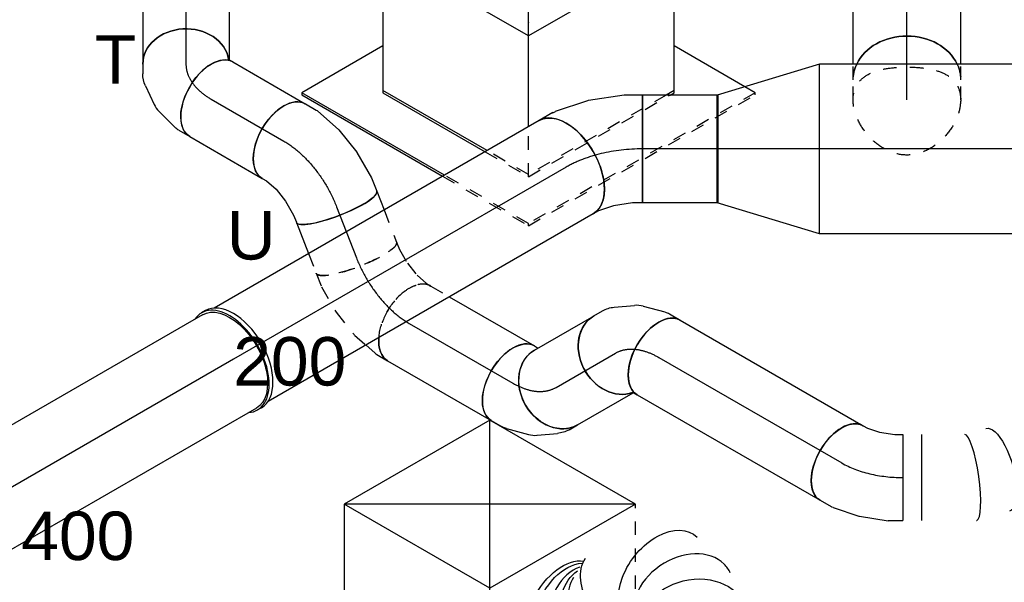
# Model space of a CAD drawing. Extents: x -238422 to 258194, y -34825 to 126331.
# Tile 95 of 239: x -24150 to -22323, y -18889 to -17844. Entities that reach past the tile are written whole.
import ezdxf
from ezdxf.enums import TextEntityAlignment as Align

# ---------------------------------------------------------------- set-up
doc = ezdxf.new("R2010")
doc.units = 0
doc.header["$LTSCALE"] = 50
doc.linetypes.add('CENTER2', pattern=[28.575, 19.05, -3.175, 3.175, -3.175])
doc.linetypes.add('STREEPJES', pattern=[0.1, 0.05, -0.05])
doc.layers.get('0').update_dxf_attribs({"linetype": 'CONTINUOUS'})
for name, color, linetype in [('WL570---_RETOUR', 112, 'CONTINUOUS'), ('WL570---_RETOUR_RST', 2, 'CONTINUOUS'), ('WL570---_RETOUR_RST_HL', 1, 'CONTINUOUS'), ('WL570---_TOEVOER', 3, 'CONTINUOUS'), ('WL570---_TOEVOER_HL', 8, 'CONTINUOUS'), ('WL570---_TOEVOER_RST', 2, 'CONTINUOUS'), ('WL570---_TOEVOER_RST_HL', 1, 'CONTINUOUS'), ('WM570---_RETOUR_PR', 1, 'CONTINUOUS'), ('WM570---_RETOUR_RST_PR', 1, 'CONTINUOUS'), ('WM570---_TOEVOER_PR', 1, 'CONTINUOUS'), ('WM570---_TOEVOER_RST_PR', 1, 'CONTINUOUS')]:
    doc.layers.add(name, color=color, linetype=linetype)
doc.styles.add('BURO-018', font='ARIAL.TTF', dxfattribs={"height": 90})

# ---------------------------------------------------------------- blocks, each defined once
blk = doc.blocks.new('*U1523')
at = {"color": 0, "ltscale": 10}
for p, q in [((0, 80, 9787.9), (378.8, 80, 9787.9)), ((0, -80, 9787.9), (387.2, -80, 9787.9))]:
    blk.add_line(p, q, dxfattribs=at)
blk.add_ellipse((387.2, 0, 9787.9), major_axis=(0, -80), ratio=0.816497, start_param=3.2824, end_param=6.283185, dxfattribs=at)
at = {"layer": 'WL570---_TOEVOER_HL', "linetype": 'CENTER2'}
blk.add_line((0, 0, 9787.9), (387.2, 0, 9787.9), dxfattribs=at)
at = {"layer": 'WM570---_TOEVOER_PR', "color": 1, "style": 'BURO-018'}
blk.add_attdef('POSNR', text='', height=90, dxfattribs=at).set_placement((0, 0), align=Align.MIDDLE)
blk = doc.blocks.new('*U1526')
at = {"color": 0, "ltscale": 10}
for p, q in [((0, 157.5, 9017.4), (190, 100, 9017.4)), ((0, 157.5, 9017.4), (0, -157.5, 9017.4)), ((190, 100, 9017.4), (190, -100, 9017.4)), ((0, -157.5, 9017.4), (190, -100, 9017.4))]:
    blk.add_line(p, q, dxfattribs=at)
at = {"layer": 'WL570---_TOEVOER_HL', "linetype": 'CENTER2'}
blk.add_line((0, 0, 9017.4), (190, 0, 9017.4), dxfattribs=at)
for centre in [(0, 0, 9017.4), (190, 0, 9017.4)]:
    blk.add_circle(centre, 0.075, dxfattribs=at)
at = {"layer": 'WM570---_TOEVOER_PR', "color": 1, "style": 'BURO-018'}
blk.add_attdef('POSNR', text='', height=90, dxfattribs=at).set_placement((0, 0), align=Align.MIDDLE)
blk = doc.blocks.new('*U1527')
at = {"color": 0, "ltscale": 10}
for p, q in [((0, 157.5, 9017.4), (382.2, 157.5, 9017.4)), ((0, -157.5, 9017.4), (0, 157.5, 9017.4)), ((382.2, 157.5, 9017.4), (382.2, -157.5, 9017.4)), ((0, -157.5, 9017.4), (382.2, -157.5, 9017.4))]:
    blk.add_line(p, q, dxfattribs=at)
at = {"layer": 'WL570---_TOEVOER_HL', "linetype": 'CENTER2'}
blk.add_line((0, 0, 9017.4), (382.2, 0, 9017.4), dxfattribs=at)
at = {"layer": 'WM570---_TOEVOER_PR', "color": 1, "style": 'BURO-018'}
blk.add_attdef('POSNR', text='', height=90, dxfattribs=at).set_placement((0, 0), align=Align.MIDDLE)
blk = doc.blocks.new('*U1528')
at = {"color": 0, "ltscale": 10}
for p, q in [((-106.6, 157.5, 9017.4), (-60.7, 157.5, 9017.4)), ((-52.8, 156.7, 9017.4), (44.8, 136.7, 9017.4)), ((47.3, 136, 9017.4), (145.2, 98, 9017.4)), ((145.2, 98, 9017.4), (145.5, 97.9, 9017.4)), ((145.5, 97.9, 9017.4), (191.8, 71.1, 9017.4)), ((191.8, 71.1, 9017.4), (34.3, -201.6, 9017.4)), ((-106.6, -157.5, 9017.4), (-88.6, -157.5, 9017.4)), ((-88.6, -157.5, 9017.4), (-43.1, -166.8, 9017.4)), ((-43.1, -166.8, 9017.4), (8.8, -187, 9017.4)), ((8.8, -187, 9017.4), (34.3, -201.6, 9017.4))]:
    blk.add_line(p, q, dxfattribs=at)
at = {"color": 0, "ltscale": 10, "extrusion": (-2.03185e-17, 7.58296e-17, -1)}
for centre, major_axis, ratio, start_param, end_param in [((-106.6, 0, 9017.4), (0, -157.5), 0.57735, 0, 3.141593), ((-72.7, 0, 9017.4), (15.9, 157.3), 0.497511, 6.232846, 6.333525)]:
    blk.add_ellipse(centre, major_axis=major_axis, ratio=ratio, start_param=start_param, end_param=end_param, dxfattribs=at)
at = {"color": 0, "ltscale": 10}
blk.add_ellipse((1.5, -15.2, 9017.4), major_axis=(-44.6, -151.6), ratio=0.313149, start_param=3.11519, end_param=3.167995, dxfattribs=at)
at = {"layer": 'WL570---_TOEVOER_HL', "linetype": 'CENTER2', "extrusion": (-2.03185e-17, 7.58296e-17, -1)}
blk.add_ellipse((22.1, -222.8, 9017.4), major_axis=(-272.8, 157.5), ratio=0.57735, start_param=0.785398, end_param=1.570796, dxfattribs=at)
at = {"layer": 'WM570---_TOEVOER_PR', "color": 1, "style": 'BURO-018'}
blk.add_attdef('POSNR', text='', height=90, dxfattribs=at).set_placement((0, 0), align=Align.MIDDLE)
blk = doc.blocks.new('*U1529')
at = {"color": 0, "ltscale": 10}
for p, q in [((-29.3, 105.4, 9017.4), (-1.3, 114.7, 9017.4)), ((-1.3, 114.7, 9017.4), (8.5, 120.4, 9017.4)), ((-82.8, 100, 9017.4), (-64.2, 100, 9017.4)), ((-82.8, -100, 9017.4), (-82.8, 100, 9017.4)), ((-64.2, 100, 9017.4), (-29.3, 105.4, 9017.4)), ((83.4, -67.3, 9017.4), (108.5, -52.8, 9017.4)), ((18.8, -89.4, 9017.4), (78.8, -69.4, 9017.4)), ((-48.7, -100, 9017.4), (17.2, -89.8, 9017.4)), ((-82.8, -100, 9017.4), (-48.9, -100, 9017.4)), ((-48.7, -100, 9017.4), (-48.9, -100, 9017.4))]:
    blk.add_line(p, q, dxfattribs=at)
for centre, major_axis, ratio, start_param, end_param in [((58.5, 33.8, 9017.4), (50, -86.6), 0.57735, 3.141593, 6.283185), ((-5.6, 7.9, 9017.4), (-23.6, 97.5), 0.313149, 3.11519, 3.167995)]:
    blk.add_ellipse(centre, major_axis=major_axis, ratio=ratio, start_param=start_param, end_param=end_param, dxfattribs=at)
at = {"color": 0, "ltscale": 10, "extrusion": (-2.46519e-32, 2.73691e-48, -1)}
blk.add_ellipse((39.9, 23.1, 9017.4), major_axis=(41.2, -91.5), ratio=0.497511, start_param=6.232846, end_param=6.333525, dxfattribs=at)
at = {"layer": 'WL570---_TOEVOER_HL', "linetype": 'CENTER2'}
blk.add_ellipse((-82.8, 115.4, 9017.4), major_axis=(-199.9, 0), ratio=0.57735, start_param=1.570796, end_param=2.356194, dxfattribs=at)
at = {"layer": 'WM570---_TOEVOER_PR', "color": 1, "style": 'BURO-018'}
blk.add_attdef('POSNR', text='', height=90, dxfattribs=at).set_placement((0, 0), align=Align.MIDDLE)
blk = doc.blocks.new('*U1530')
at = {"color": 0, "ltscale": 10}
for p, q in [((0, -100, 9017.4), (0, 100, 9017.4)), ((1, 100, 9017.4), (139.8, 100, 9017.4)), ((139.8, 100, 9017.4), (139.8, -100, 9017.4)), ((1, -100, 9017.4), (139.8, -100, 9017.4))]:
    blk.add_line(p, q, dxfattribs=at)
at = {"layer": 'WL570---_TOEVOER_HL', "linetype": 'CENTER2'}
blk.add_line((0, 0, 9017.4), (139.8, 0, 9017.4), dxfattribs=at)
at = {"layer": 'WM570---_TOEVOER_PR', "color": 1, "style": 'BURO-018'}
blk.add_attdef('POSNR', text='', height=90, dxfattribs=at).set_placement((0, 0), align=Align.MIDDLE)
blk = doc.blocks.new('*U1536')
at = {"color": 0, "ltscale": 10}
for p, q in [((-4.1, 104, 8462.5), (4.1, 104, 8462.5)), ((-4.1, -104, 8462.5), (4.1, -104, 8462.5))]:
    blk.add_line(p, q, dxfattribs=at)
for centre, start_param, end_param in [((-4.1, 0, 8462.5), 3.141593, 6.283185), ((-4.1, 0, 8462.5), 3.141593, 6.283185), ((4.1, 0, 8462.5), 3.141593, 6.561432), ((4.1, 0, 8462.5), 3.141593, 6.561432), ((4.1, 0, 8462.5), 2.863346, 3.138451), ((4.1, 0, 8462.5), 2.863346, 3.138451)]:
    blk.add_ellipse(centre, major_axis=(0, -104), ratio=0.57735, start_param=start_param, end_param=end_param, dxfattribs=at)
at = {"layer": 'WL570---_TOEVOER_HL', "linetype": 'CENTER2'}
blk.add_line((-4.1, 0, 8462.5), (4.1, 0, 8462.5), dxfattribs=at)
at = {"layer": 'WM570---_TOEVOER_PR', "color": 1, "style": 'BURO-018'}
blk.add_attdef('POSNR', text='', height=90, dxfattribs=at).set_placement((0, 0), align=Align.MIDDLE)
blk = doc.blocks.new('*U1541')
at = {"color": 0, "ltscale": 10}
for p, q in [((0, 100, 8969.6), (696.6, 100, 8969.6)), ((0, -100, 8969.6), (696.6, -100, 8969.6))]:
    blk.add_line(p, q, dxfattribs=at)
at = {"color": 0, "ltscale": 10, "extrusion": (3.41963e-17, -1.97432e-17, -1)}
blk.add_ellipse((0, 0, 8969.6), major_axis=(0, -100), ratio=0.57735, start_param=0, end_param=3.141593, dxfattribs=at)
at = {"layer": 'WL570---_TOEVOER_HL', "linetype": 'CENTER2'}
blk.add_line((0, 0, 8969.6), (713.1, 0, 8969.6), dxfattribs=at)
at = {"layer": 'WM570---_TOEVOER_PR', "color": 1, "style": 'BURO-018'}
blk.add_attdef('POSNR', text='', height=90, dxfattribs=at).set_placement((0, 0), align=Align.MIDDLE)
blk = doc.blocks.new('*U1542')
at = {"color": 0, "ltscale": 10}
for p, q in [((0, 100, 8459.6), (597.1, 100, 8459.6)), ((0, -100, 8459.6), (597.1, -100, 8459.6))]:
    blk.add_line(p, q, dxfattribs=at)
at = {"color": 0, "ltscale": 10, "extrusion": (3.41963e-17, -1.97432e-17, -1)}
blk.add_ellipse((0, 0, 8459.6), major_axis=(0, -100), ratio=0.57735, start_param=0, end_param=3.141593, dxfattribs=at)
at = {"layer": 'WL570---_TOEVOER_HL', "linetype": 'CENTER2'}
blk.add_line((0, 0, 8459.6), (597.1, 0, 8459.6), dxfattribs=at)
at = {"layer": 'WM570---_TOEVOER_PR', "color": 1, "style": 'BURO-018'}
blk.add_attdef('POSNR', text='', height=90, dxfattribs=at).set_placement((0, 0), align=Align.MIDDLE)
blk = doc.blocks.new('*U1943')
at = {"color": 0, "ltscale": 10, "extrusion": (2.67592e-17, -7.95482e-17, -1)}
for centre, major_axis, ratio, start_param, end_param in [((64, 225, 7486.1), (-86.6, -50), 0.57735, 0, 2.934057), ((73.6, 208.3, 7486.1), (-79.3, -61.8), 0.648289, 6.19304, 9.143122), ((124.2, 174, 7486.1), (-17.2, -99.4), 0.800264, 0.604754, 2.925412), ((196.1, 199.3, 7486.1), (47.3, -88.1), 0.772329, 0.978724, 3.141593), ((252.9, 184.2, 7486.1), (92.8, 38.5), 0.646887, 3.226552, 6.368145), ((263, 81.9, 7486.1), (-96.1, 30.4), 0.803023, 0.17544, 3.317032), ((200.5, 14.5, 7486.1), (42.6, -91.2), 0.750739, 3.273893, 6.415485), ((0, 0, 7486.1), (0, 100), 0.57735, 0, 3.141593), ((28.6, 0, 7486.1), (0, 100), 0.57735, 0, 3.141593), ((85.7, 0, 7486.1), (0, 100), 0.57735, 0, 3.141593)]:
    blk.add_ellipse(centre, major_axis=major_axis, ratio=ratio, start_param=start_param, end_param=end_param, dxfattribs=at)
at = {"color": 0, "ltscale": 10}
for centre, major_axis, ratio, start_param, end_param in [((97.5, 185.2, 7486.1), (55.6, 84.1), 0.752135, 0.308929, 3.00089), ((151.7, 175.5, 7486.1), (27.3, -97.1), 0.792319, 3.315752, 5.354921), ((267.4, 130.3, 7486.1), (100.3, 8.7), 0.750739, 0.1323, 3.009293), ((267.4, 130.3, 7486.1), (100.3, 8.7), 0.750739, 6.150885, 6.415485), ((240.2, 42.4, 7486.1), (-74.4, 68.1), 0.803023, 3.317032, 6.107746), ((97.5, 185.2, 7486.1), (55.6, 84.1), 0.752135, 3.00089, 3.169684), ((146.6, 0, 7486.1), (13.1, -99.6), 0.646887, 0.084959, 3.056633), ((240.2, 42.4, 7486.1), (-74.4, 68.1), 0.803023, 2.966153, 3.317032), ((146.6, 0, 7486.1), (13.1, -99.6), 0.646887, 6.198226, 6.368145)]:
    blk.add_ellipse(centre, major_axis=major_axis, ratio=ratio, start_param=start_param, end_param=end_param, dxfattribs=at)
at = {"layer": 'WM570---_RETOUR_PR', "color": 1, "style": 'BURO-018'}
blk.add_attdef('POSNR', text='', height=90, dxfattribs=at).set_placement((0, 0), align=Align.MIDDLE)
blk = doc.blocks.new('*U1977')
at = {"color": 8, "linetype": 'STREEPJES', "ltscale": 10}
for p, q in [((0, 100, 9146), (37, 100, 9146)), ((0, -100, 9146), (37, -100, 9146))]:
    blk.add_line(p, q, dxfattribs=at)
at = {"color": 8, "linetype": 'STREEPJES', "ltscale": 10, "extrusion": (1.38725e-32, 9.05604e-17, -1)}
for start_param, end_param in [(0, 0.370439), (2.771154, 3.141593)]:
    blk.add_ellipse((37, 0, 9146), major_axis=(0, 100), ratio=0.816497, start_param=start_param, end_param=end_param, dxfattribs=at)
at = {"color": 0, "ltscale": 10, "extrusion": (1.38725e-32, 9.05604e-17, -1)}
blk.add_ellipse((37, 0, 9146), major_axis=(0, 100), ratio=0.816497, start_param=0.370439, end_param=2.771154, dxfattribs=at)
at = {"color": 8, "linetype": 'STREEPJES', "ltscale": 10}
blk.add_spline([(0, -100, 9146), (23.5, -95.1, 9146), (41.4, -80.9, 9146), (53.1, -58.8, 9146), (59.2, -30.9, 9146), (61, 0, 9146), (59.2, 30.9, 9146), (53.1, 58.8, 9146), (41.4, 80.9, 9146), (23.5, 95.1, 9146), (0, 100, 9146), (-27, 95.1, 9146), (-54.6, 80.9, 9146), (-79, 58.8, 9146), (-96.1, 30.9, 9146), (-102.3, 0, 9146), (-96.1, -30.9, 9146), (-79, -58.8, 9146), (-54.6, -80.9, 9146), (-27, -95.1, 9146), (0, -100, 9146)], degree=3, dxfattribs=at)
at = {"layer": 'WL570---_TOEVOER_HL', "linetype": 'CENTER2'}
blk.add_line((0, 0, 9146), (37, 0, 9146), dxfattribs=at)
at = {"layer": 'WM570---_TOEVOER_PR', "color": 1, "style": 'BURO-018'}
blk.add_attdef('POSNR', text='', height=90, dxfattribs=at).set_placement((0, 0), align=Align.MIDDLE)
blk = doc.blocks.new('*U1978')
at = {"color": 0, "ltscale": 10}
for p, q in [((-168.6, 248.2, 9713.5), (-299.2, 21.9, 9713.5)), ((143.3, 248.2, 9713.5), (-168.6, 248.2, 9713.5)), ((-12.7, -21.9, 9713.5), (-168.6, 248.2, 9713.5)), ((299.2, -21.9, 9713.5), (-168.6, 248.2, 9713.5)), ((-12.7, -21.9, 9713.5), (143.3, 248.2, 9713.5)), ((299.2, -21.9, 9713.5), (143.3, 248.2, 9713.5)), ((-429.7, 97.2, 9713.5), (-431.7, 93.7, 9713.5)), ((-431.7, 93.7, 9713.5), (-280.8, -167.8, 9713.5)), ((-255.8, 97.2, 9713.5), (-429.7, 97.2, 9713.5)), ((-276.7, -167.8, 9713.5), (-429.7, 97.2, 9713.5)), ((-299.2, 21.9, 9713.5), (-189.7, -167.8, 9713.5)), ((-185.6, -167.8, 9713.5), (-297.2, 25.5, 9713.5)), ((-96.9, -167.8, 9713.5), (-12.7, -21.9, 9713.5)), ((299.2, -21.9, 9713.5), (-12.7, -21.9, 9713.5)), ((168.6, -248.2, 9713.5), (299.2, -21.9, 9713.5)), ((287.9, -304.2, 9713.5), (212.1, -172.9, 9713.5)), ((170.6, -244.7, 9713.5), (153.8, -244.7, 9713.5)), ((159.9, -248.2, 9713.5), (168.6, -248.2, 9713.5))]:
    blk.add_line(p, q, dxfattribs=at)
at = {"color": 8, "linetype": 'STREEPJES', "ltscale": 10}
for p, q in [((-280.8, -167.8, 9713.5), (-188.8, -327, 9713.5)), ((-186.8, -323.5, 9713.5), (-276.7, -167.8, 9713.5)), ((-189.7, -167.8, 9713.5), (-143.3, -248.2, 9713.5)), ((-141.3, -244.7, 9713.5), (-185.6, -167.8, 9713.5)), ((-143.3, -248.2, 9713.5), (-96.9, -167.8, 9713.5)), ((-143.3, -248.2, 9713.5), (159.9, -248.2, 9713.5)), ((153.8, -244.7, 9713.5), (-141.3, -244.7, 9713.5)), ((299, -323.5, 9713.5), (287.9, -304.2, 9713.5)), ((-188.8, -327, 9713.5), (-186.8, -323.5, 9713.5)), ((-188.8, -327, 9713.5), (297, -327, 9713.5)), ((299, -323.5, 9713.5), (-186.8, -323.5, 9713.5)), ((297, -327, 9713.5), (299, -323.5, 9713.5))]:
    blk.add_line(p, q, dxfattribs=at)
at = {"layer": 'WL570---_TOEVOER_RST_HL', "linetype": 'CENTER2'}
blk.add_circle((0, 0, 9713.5), 0.075, dxfattribs=at)
at = {"layer": 'WL570---_TOEVOER_RST', "color": 1, "style": 'BURO-018'}
for tag in ['MC', 'Q']:
    blk.add_attdef(tag, text='', height=90, dxfattribs=at).set_placement((0, 0), align=Align.MIDDLE)
at = {"layer": 'WM570---_TOEVOER_RST_PR', "color": 1, "style": 'BURO-018'}
blk.add_attdef('POSNR', text='', height=90, dxfattribs=at).set_placement((0, 0), align=Align.MIDDLE)
blk = doc.blocks.new('*U1979')
at = {"color": 8, "linetype": 'STREEPJES', "ltscale": 10}
for p, q in [((0, 100, 9198.3), (29.6, 100, 9198.3)), ((0, -100, 9198.3), (29.6, -100, 9198.3))]:
    blk.add_line(p, q, dxfattribs=at)
at = {"color": 0, "ltscale": 10}
for p, q in [((29.6, 100, 9198.3), (229, 100, 9198.3)), ((29.6, -100, 9198.3), (229, -100, 9198.3))]:
    blk.add_line(p, q, dxfattribs=at)
at = {"color": 8, "linetype": 'STREEPJES', "ltscale": 10}
for start_param, end_param in [(5.912746, 6.283185), (3.141593, 3.512031)]:
    blk.add_ellipse((0, 0, 9198.3), major_axis=(0, 100), ratio=0.816497, start_param=start_param, end_param=end_param, dxfattribs=at)
at = {"color": 0, "ltscale": 10}
blk.add_ellipse((0, 0, 9198.3), major_axis=(0, 100), ratio=0.816497, start_param=3.512031, end_param=5.912746, dxfattribs=at)
at = {"layer": 'WL570---_TOEVOER_HL', "linetype": 'CENTER2'}
blk.add_line((0, 0, 9198.3), (229, 0, 9198.3), dxfattribs=at)
at = {"layer": 'WM570---_TOEVOER_PR', "color": 1, "style": 'BURO-018'}
blk.add_attdef('POSNR', text='', height=90, dxfattribs=at).set_placement((0, 0), align=Align.MIDDLE)
blk = doc.blocks.new('*U1996')
at = {"color": 0, "ltscale": 10}
for p, q in [((-47.4, 79.2, 9186.1), (-45.6, 81.1, 9186.1)), ((-45.6, 81.1, 9186.1), (-42.2, 86.9, 9186.1)), ((84.7, -13.3, 9186.1), (96.3, 6.9, 9186.1)), ((49.7, -50, 9186.1), (79.3, -20.3, 9186.1)), ((2.1, -75.1, 9186.1), (36.6, -59.1, 9186.1)), ((-38.3, -80, 9186.1), (-20, -80, 9186.1))]:
    blk.add_line(p, q, dxfattribs=at)
at = {"color": 0, "ltscale": 10, "extrusion": (8.76277e-32, -4.49688e-17, -1)}
blk.add_ellipse((-38.3, 0, 9186.1), major_axis=(0, -80), ratio=0.816497, start_param=0, end_param=3.000786, dxfattribs=at)
at = {"color": 0, "ltscale": 10}
for centre, major_axis, ratio, start_param, end_param in [((27.1, 46.9, 9186.1), (69.3, -40), 0.57735, 3.141593, 6.283185), ((-2.6, 10.9, 9186.1), (46.1, -66), 0.750739, 6.150885, 6.415485)]:
    blk.add_ellipse(centre, major_axis=major_axis, ratio=ratio, start_param=start_param, end_param=end_param, dxfattribs=at)
at = {"color": 0, "ltscale": 10, "extrusion": (8.62817e-32, -4.49688e-17, -1)}
blk.add_ellipse((18.5, 32, 9186.1), major_axis=(63.8, -48.9), ratio=0.646887, start_param=6.198226, end_param=6.368145, dxfattribs=at)
at = {"color": 0, "ltscale": 10, "extrusion": (8.93631e-32, -4.49688e-17, -1)}
blk.add_ellipse((-26.1, 0, 9186.1), major_axis=(-17.4, 78.8), ratio=0.803023, start_param=2.966153, end_param=3.317032, dxfattribs=at)
at = {"layer": 'WL570---_TOEVOER_HL', "linetype": 'CENTER2'}
blk.add_ellipse((-38.3, 160.1, 9186.1), major_axis=(0, 160.1), ratio=0.57735, start_param=3.141593, end_param=3.926991, dxfattribs=at)
at = {"layer": 'WM570---_TOEVOER_PR', "color": 1, "style": 'BURO-018'}
blk.add_attdef('POSNR', text='', height=90, dxfattribs=at).set_placement((0, 0), align=Align.MIDDLE)
blk = doc.blocks.new('*U1997')
at = {"color": 0, "ltscale": 10}
for p, q in [((0, 80, 9147.9), (155.4, 80, 9147.9)), ((0, -80, 9147.9), (155.4, -80, 9147.9))]:
    blk.add_line(p, q, dxfattribs=at)
at = {"color": 0, "ltscale": 10, "extrusion": (-2.97483e-17, 4.69235e-17, -1)}
blk.add_ellipse((0, 0, 9147.9), major_axis=(0, -80), ratio=0.57735, start_param=0, end_param=3.141593, dxfattribs=at)
at = {"color": 0, "ltscale": 10}
blk.add_ellipse((155.4, 0, 9147.9), major_axis=(0, -80), ratio=0.57735, start_param=3.141593, end_param=6.283185, dxfattribs=at)
at = {"layer": 'WL570---_TOEVOER_HL', "linetype": 'CENTER2'}
blk.add_line((0, 0, 9147.9), (155.4, 0, 9147.9), dxfattribs=at)
at = {"layer": 'WM570---_TOEVOER_PR', "color": 1, "style": 'BURO-018'}
blk.add_attdef('POSNR', text='', height=90, dxfattribs=at).set_placement((0, 0), align=Align.MIDDLE)
blk = doc.blocks.new('*U1998')
at = {"color": 0, "ltscale": 10}
for p, q in [((-75.4, 80, 8984.6), (-52.2, 80, 8984.6)), ((-48.2, 79.6, 8984.6), (1.4, 69.4, 8984.6)), ((2.7, 69.1, 8984.6), (1.4, 69.4, 8984.6)), ((2.7, 69.1, 8984.6), (52.5, 49.8, 8984.6)), ((52.5, 49.8, 8984.6), (52.6, 49.7, 8984.6)), ((52.6, 49.7, 8984.6), (99.6, 22.6, 8984.6)), ((99.6, 22.6, 8984.6), (99.7, 22.5, 8984.6)), ((99.7, 22.5, 8984.6), (120.5, 5.8, 8984.6)), ((-75.4, -80, 8984.6), (-66.3, -80, 8984.6)), ((-66.3, -80, 8984.6), (-43.2, -84.7, 8984.6)), ((-43.2, -84.7, 8984.6), (-16.8, -95, 8984.6)), ((-16.8, -95, 8984.6), (9, -109.9, 8984.6)), ((9, -109.9, 8984.6), (20.3, -118.9, 8984.6))]:
    blk.add_line(p, q, dxfattribs=at)
at = {"color": 0, "ltscale": 10, "extrusion": (-6.19519e-17, -3.71854e-18, -1)}
for centre, major_axis, ratio, start_param, end_param in [((-75.4, 0, 8984.6), (0, -80), 0.57735, 0, 3.141593), ((-58.2, 0, 8984.6), (8.1, 79.9), 0.497511, 6.232846, 6.333525), ((70.4, -56.6, 8984.6), (50.1, 62.4), 0.211325, 0, 3.141593)]:
    blk.add_ellipse(centre, major_axis=major_axis, ratio=ratio, start_param=start_param, end_param=end_param, dxfattribs=at)
at = {"layer": 'WL570---_TOEVOER_HL', "linetype": 'CENTER2', "extrusion": (-6.19519e-17, -3.71854e-18, -1)}
blk.add_ellipse((-10.1, -113.2, 8984.6), major_axis=(-138.6, 80), ratio=0.57735, start_param=0.785398, end_param=1.832596, dxfattribs=at)
at = {"layer": 'WM570---_TOEVOER_PR', "color": 1, "style": 'BURO-018'}
blk.add_attdef('POSNR', text='', height=90, dxfattribs=at).set_placement((0, 0), align=Align.MIDDLE)
blk = doc.blocks.new('*U1999')
at = {"color": 0, "ltscale": 10}
for p, q in [((0, 80, 9004.1), (37.5, 80, 9004.1)), ((0, -80, 9004.1), (62.3, -80, 9004.1))]:
    blk.add_line(p, q, dxfattribs=at)
at = {"color": 8, "linetype": 'STREEPJES', "ltscale": 10}
for p, q in [((37.5, 80, 9004.1), (101.5, 80, 9004.1)), ((62.3, -80, 9004.1), (101.5, -80, 9004.1))]:
    blk.add_line(p, q, dxfattribs=at)
at = {"color": 0, "ltscale": 10}
blk.add_ellipse((0, 0, 9004.1), major_axis=(0, 80), ratio=0.211325, start_param=3.141593, end_param=6.283185, dxfattribs=at)
at = {"color": 8, "linetype": 'STREEPJES', "ltscale": 10, "extrusion": (8.477e-17, 2.66527e-17, -1)}
blk.add_ellipse((101.5, 0, 9004.1), major_axis=(0, 80), ratio=0.211325, start_param=0, end_param=3.141593, dxfattribs=at)
at = {"layer": 'WL570---_TOEVOER_HL', "linetype": 'CENTER2'}
blk.add_line((0, 0, 9004.1), (101.5, 0, 9004.1), dxfattribs=at)
at = {"layer": 'WM570---_TOEVOER_PR', "color": 1, "style": 'BURO-018'}
blk.add_attdef('POSNR', text='', height=90, dxfattribs=at).set_placement((0, 0), align=Align.MIDDLE)
blk = doc.blocks.new('*U2000')
at = {"color": 8, "linetype": 'STREEPJES', "ltscale": 10}
for p, q in [((1.6, 103.9, 9045.6), (8.7, 109.6, 9045.6)), ((-46.4, 84.6, 9045.6), (-19.4, 93.1, 9045.6)), ((-19.4, 93.1, 9045.6), (1.6, 103.9, 9045.6)), ((-90.3, 80, 9045.6), (-75.9, 80, 9045.6)), ((-75.9, 80, 9045.6), (-46.4, 84.6, 9045.6)), ((42.4, -55, 9045.6), (67, -42.4, 9045.6)), ((-63.5, -80, 9045.6), (-9.8, -71.7, 9045.6)), ((-9.8, -71.7, 9045.6), (-9.7, -71.7, 9045.6)), ((-9.7, -71.7, 9045.6), (41.2, -55.5, 9045.6)), ((42.4, -55, 9045.6), (41.2, -55.5, 9045.6)), ((-90.3, -80, 9045.6), (-63.6, -80, 9045.6)), ((-63.6, -80, 9045.6), (-63.5, -80, 9045.6))]:
    blk.add_line(p, q, dxfattribs=at)
at = {"color": 0, "ltscale": 10}
for p, q in [((90.8, -29.7, 9045.6), (108.9, -15.1, 9045.6)), ((67, -42.4, 9045.6), (87.4, -31.9, 9045.6))]:
    blk.add_line(p, q, dxfattribs=at)
at = {"color": 8, "linetype": 'STREEPJES', "ltscale": 10}
for centre, major_axis, ratio, end_param in [((58.8, 47.3, 9045.6), (50.1, -62.4), 0.57735, 5.398005), ((-90.3, 0, 9045.6), (0, 80), 0.211325, 6.283185)]:
    blk.add_ellipse(centre, major_axis=major_axis, ratio=ratio, start_param=3.141593, end_param=end_param, dxfattribs=at)
at = {"color": 0, "ltscale": 10}
for centre, major_axis, ratio, start_param, end_param in [((58.8, 47.3, 9045.6), (50.1, -62.4), 0.57735, 5.398005, 6.283185), ((45.4, 36.5, 9045.6), (43.8, -67.3), 0.497511, 6.232846, 6.333525)]:
    blk.add_ellipse(centre, major_axis=major_axis, ratio=ratio, start_param=start_param, end_param=end_param, dxfattribs=at)
at = {"layer": 'WL570---_TOEVOER_HL', "linetype": 'CENTER2'}
blk.add_ellipse((-63, 94.5, 9045.6), major_axis=(-158.2, -24.5), ratio=0.57735, start_param=1.308997, end_param=2.356194, dxfattribs=at)
at = {"layer": 'WM570---_TOEVOER_PR', "color": 1, "style": 'BURO-018'}
blk.add_attdef('POSNR', text='', height=90, dxfattribs=at).set_placement((0, 0), align=Align.MIDDLE)
blk = doc.blocks.new('*U2001')
at = {"color": 8, "linetype": 'STREEPJES', "ltscale": 10}
blk.add_line((0, 80, 8992.3), (39.7, 80, 8992.3), dxfattribs=at)
at = {"color": 0, "ltscale": 10}
for p, q in [((39.7, 80, 8992.3), (222.1, 80, 8992.3)), ((0, -80, 8992.3), (222.1, -80, 8992.3))]:
    blk.add_line(p, q, dxfattribs=at)
at = {"color": 8, "linetype": 'STREEPJES', "ltscale": 10, "extrusion": (-8.97074e-17, -5.17926e-17, -1)}
blk.add_ellipse((0, 0, 8992.3), major_axis=(0, -80), ratio=0.57735, start_param=0.88518, end_param=3.141593, dxfattribs=at)
at = {"color": 0, "ltscale": 10}
blk.add_ellipse((222.1, 0, 8992.3), major_axis=(0, -80), ratio=0.57735, start_param=3.141593, end_param=6.283185, dxfattribs=at)
at = {"color": 0, "ltscale": 10, "extrusion": (-8.97074e-17, -5.17926e-17, -1)}
blk.add_ellipse((0, 0, 8992.3), major_axis=(0, -80), ratio=0.57735, start_param=0, end_param=0.88518, dxfattribs=at)
at = {"layer": 'WL570---_TOEVOER_HL', "linetype": 'CENTER2'}
blk.add_line((0, 0, 8992.3), (222.1, 0, 8992.3), dxfattribs=at)
at = {"layer": 'WM570---_TOEVOER_PR', "color": 1, "style": 'BURO-018'}
blk.add_attdef('POSNR', text='', height=90, dxfattribs=at).set_placement((0, 0), align=Align.MIDDLE)
blk = doc.blocks.new('*U2002')
at = {"color": 0, "ltscale": 10}
for p, q in [((-169.6, 246.4, 8270.8), (-298.2, 23.7, 8270.8)), ((142.3, 246.4, 8270.8), (-169.6, 246.4, 8270.8)), ((-13.7, -23.7, 8270.8), (-169.6, 246.4, 8270.8)), ((298.2, -23.7, 8270.8), (-169.6, 246.4, 8270.8)), ((-13.7, -23.7, 8270.8), (142.3, 246.4, 8270.8)), ((298.2, -23.7, 8270.8), (142.3, 246.4, 8270.8)), ((-428.7, 99, 8270.8), (-430.7, 95.5, 8270.8)), ((-430.7, 95.5, 8270.8), (-230.6, -251.2, 8270.8)), ((-254.7, 99, 8270.8), (-428.7, 99, 8270.8)), ((-226.5, -251.2, 8270.8), (-428.7, 99, 8270.8)), ((-298.2, 23.7, 8270.8), (-142.3, -246.4, 8270.8)), ((-140.2, -242.9, 8270.8), (-296.2, 27.2, 8270.8)), ((-142.3, -246.4, 8270.8), (-13.7, -23.7, 8270.8)), ((298.2, -23.7, 8270.8), (-13.7, -23.7, 8270.8)), ((-142.3, -246.4, 8270.8), (56.1, -246.4, 8270.8)), ((52.2, -242.9, 8270.8), (-140.2, -242.9, 8270.8))]:
    blk.add_line(p, q, dxfattribs=at)
at = {"color": 8, "linetype": 'STREEPJES', "ltscale": 10}
for p, q in [((169.6, -246.4, 8270.8), (298.2, -23.7, 8270.8)), ((300.1, -321.7, 8270.8), (213.1, -171.1, 8270.8)), ((-230.6, -251.2, 8270.8), (-187.8, -325.3, 8270.8)), ((-185.8, -321.7, 8270.8), (-226.5, -251.2, 8270.8)), ((171.7, -242.9, 8270.8), (52.2, -242.9, 8270.8)), ((56.1, -246.4, 8270.8), (169.6, -246.4, 8270.8)), ((-187.8, -325.3, 8270.8), (-185.8, -321.7, 8270.8)), ((-187.8, -325.3, 8270.8), (298, -325.3, 8270.8)), ((300.1, -321.7, 8270.8), (-185.8, -321.7, 8270.8)), ((298, -325.3, 8270.8), (300.1, -321.7, 8270.8))]:
    blk.add_line(p, q, dxfattribs=at)
at = {"layer": 'WL570---_RETOUR_RST_HL', "linetype": 'CENTER2'}
blk.add_circle((0, 0, 8270.8), 0.075, dxfattribs=at)
at = {"layer": 'WL570---_RETOUR_RST', "color": 1, "style": 'BURO-018'}
for tag in ['MC', 'Q']:
    blk.add_attdef(tag, text='', height=90, dxfattribs=at).set_placement((0, 0), align=Align.MIDDLE)
at = {"layer": 'WM570---_RETOUR_RST_PR', "color": 1, "style": 'BURO-018'}
blk.add_attdef('POSNR', text='', height=90, dxfattribs=at).set_placement((0, 0), align=Align.MIDDLE)
blk = doc.blocks.new('*U2003')
at = {"color": 0, "ltscale": 10}
for p, q in [((-54.1, 80, 8797), (-47.5, 80, 8797)), ((-47.5, 80, 8797), (-46, 80.4, 8797)), ((79.3, -22.7, 8797), (88.4, -6.9, 8797)), ((32.9, -61.2, 8797), (64, -39.3, 8797)), ((-22.1, -78.8, 8797), (18.4, -68, 8797)), ((-54.1, -80, 8797), (-30.8, -80, 8797))]:
    blk.add_line(p, q, dxfattribs=at)
at = {"color": 0, "ltscale": 10, "extrusion": (-8.22703e-17, -7.95482e-17, -1)}
for centre, major_axis, ratio, start_param, end_param in [((-54.1, 0, 8797), (0, -80), 0.57735, 0, 3.141593), ((13.1, 22.6, 8797), (59.5, -54.4), 0.803023, 6.107746, 6.458625), ((-36.9, 0, 8797), (10.5, -79.7), 0.646887, 6.198226, 6.368145)]:
    blk.add_ellipse(centre, major_axis=major_axis, ratio=ratio, start_param=start_param, end_param=end_param, dxfattribs=at)
at = {"color": 0, "ltscale": 10}
for centre, major_axis, ratio, start_param, end_param in [((19.1, 33.1, 8797), (69.3, -40), 0.816497, 3.141593, 6.283185), ((-8.1, 7.7, 8797), (-34.1, 73), 0.750739, 3.009293, 3.273893)]:
    blk.add_ellipse(centre, major_axis=major_axis, ratio=ratio, start_param=start_param, end_param=end_param, dxfattribs=at)
at = {"layer": 'WL570---_TOEVOER_HL', "linetype": 'CENTER2'}
blk.add_ellipse((-119.5, 113.2, 8797), major_axis=(-138.6, 80), ratio=0.57735, start_param=2.356194, end_param=3.141593, dxfattribs=at)
at = {"layer": 'WM570---_TOEVOER_PR', "color": 1, "style": 'BURO-018'}
blk.add_attdef('POSNR', text='', height=90, dxfattribs=at).set_placement((0, 0), align=Align.MIDDLE)
blk = doc.blocks.new('*U2004')
at = {"color": 0, "ltscale": 10}
for p, q in [((0, 80, 8742.8), (127.6, 80, 8742.8)), ((0, -80, 8742.8), (119.2, -80, 8742.8))]:
    blk.add_line(p, q, dxfattribs=at)
at = {"color": 0, "ltscale": 10, "extrusion": (-1.10026e-16, -1.77388e-17, -1)}
blk.add_ellipse((0, 0, 8742.8), major_axis=(0, -80), ratio=0.816497, start_param=0, end_param=3.141593, dxfattribs=at)
at = {"color": 0, "ltscale": 10}
blk.add_ellipse((127.6, 0, 8742.8), major_axis=(0, -80), ratio=0.816497, start_param=3.141593, end_param=6.142378, dxfattribs=at)
at = {"layer": 'WL570---_TOEVOER_HL', "linetype": 'CENTER2'}
blk.add_line((0, 0, 8742.8), (127.6, 0, 8742.8), dxfattribs=at)
at = {"layer": 'WM570---_TOEVOER_PR', "color": 1, "style": 'BURO-018'}
blk.add_attdef('POSNR', text='', height=90, dxfattribs=at).set_placement((0, 0), align=Align.MIDDLE)
blk = doc.blocks.new('*U2005')
at = {"color": 0, "ltscale": 10}
for p, q in [((-38.3, 80, 8508.3), (-20, 80, 8508.3)), ((2.1, 75.1, 8508.3), (36.6, 59.1, 8508.3)), ((49.7, 50, 8508.3), (79.3, 20.3, 8508.3)), ((84.7, 13.3, 8508.3), (96.3, -6.9, 8508.3)), ((-47.4, -79.2, 8508.3), (-45.6, -81.1, 8508.3)), ((-45.6, -81.1, 8508.3), (-42.2, -86.9, 8508.3))]:
    blk.add_line(p, q, dxfattribs=at)
at = {"color": 0, "ltscale": 10, "extrusion": (-8.97074e-17, -4.43555e-17, -1)}
for centre, major_axis, ratio, start_param, end_param in [((-38.3, 0, 8508.3), (0, -80), 0.816497, 0.140807, 3.141593), ((-26.1, 0, 8508.3), (17.4, 78.8), 0.803023, 6.107746, 6.458625), ((18.5, -32, 8508.3), (63.8, 48.9), 0.646887, 6.198226, 6.368145)]:
    blk.add_ellipse(centre, major_axis=major_axis, ratio=ratio, start_param=start_param, end_param=end_param, dxfattribs=at)
at = {"color": 0, "ltscale": 10}
for centre, major_axis, ratio, start_param, end_param in [((-2.6, -10.9, 8508.3), (-46.1, -66), 0.750739, 3.009293, 3.273893), ((27.1, -46.9, 8508.3), (-69.3, -40), 0.57735, 3.141593, 6.283185)]:
    blk.add_ellipse(centre, major_axis=major_axis, ratio=ratio, start_param=start_param, end_param=end_param, dxfattribs=at)
at = {"layer": 'WL570---_TOEVOER_HL', "linetype": 'CENTER2', "extrusion": (-8.97074e-17, -4.43555e-17, -1)}
blk.add_ellipse((-38.3, -160.1, 8508.3), major_axis=(0, 160.1), ratio=0.57735, start_param=0, end_param=0.785398, dxfattribs=at)
at = {"layer": 'WM570---_TOEVOER_PR', "color": 1, "style": 'BURO-018'}
blk.add_attdef('POSNR', text='', height=90, dxfattribs=at).set_placement((0, 0), align=Align.MIDDLE)
blk = doc.blocks.new('*U2006')
at = {"color": 0, "ltscale": 10}
for p, q in [((0, 80, 8470), (392.1, 80, 8470)), ((0, -80, 8470), (392.1, -80, 8470))]:
    blk.add_line(p, q, dxfattribs=at)
at = {"color": 0, "ltscale": 10, "extrusion": (-2.97483e-17, 4.69235e-17, -1)}
blk.add_ellipse((0, 0, 8470), major_axis=(0, -80), ratio=0.57735, start_param=0, end_param=3.141593, dxfattribs=at)
at = {"color": 0, "ltscale": 10}
blk.add_ellipse((392.1, 0, 8470), major_axis=(0, -80), ratio=0.57735, start_param=3.141593, end_param=6.283185, dxfattribs=at)
at = {"layer": 'WL570---_TOEVOER_HL', "linetype": 'CENTER2'}
blk.add_line((0, 0, 8470), (392.1, 0, 8470), dxfattribs=at)
at = {"layer": 'WM570---_TOEVOER_PR', "color": 1, "style": 'BURO-018'}
blk.add_attdef('POSNR', text='', height=90, dxfattribs=at).set_placement((0, 0), align=Align.MIDDLE)
blk = doc.blocks.new('*U2010')
at = {"color": 0, "ltscale": 10}
for p, q in [((-21.9, 84.7, 8154.5), (4.5, 95, 8154.5)), ((4.5, 95, 8154.5), (17.4, 102.4, 8154.5)), ((17.4, 102.4, 8154.5), (97.4, -36.1, 8154.5)), ((-54.1, 80, 8154.5), (-45, 80, 8154.5)), ((-45, 80, 8154.5), (-21.9, 84.7, 8154.5)), ((73.9, -49.7, 8154.5), (97.4, -36.1, 8154.5)), ((24, -69.1, 8154.5), (73.8, -49.8, 8154.5)), ((73.9, -49.7, 8154.5), (73.8, -49.8, 8154.5)), ((-26.8, -79.6, 8154.5), (22.8, -69.4, 8154.5)), ((22.8, -69.4, 8154.5), (24, -69.1, 8154.5)), ((-54.1, -80, 8154.5), (-30.8, -80, 8154.5))]:
    blk.add_line(p, q, dxfattribs=at)
at = {"color": 0, "ltscale": 10, "extrusion": (-2.97483e-17, 4.69235e-17, -1)}
for centre, major_axis, ratio, start_param, end_param in [((-54.1, 0, 8154.5), (0, -80), 0.57735, 0, 3.141593), ((-36.9, 0, 8154.5), (8.1, -79.9), 0.497511, 6.232846, 6.333525)]:
    blk.add_ellipse(centre, major_axis=major_axis, ratio=ratio, start_param=start_param, end_param=end_param, dxfattribs=at)
at = {"layer": 'WL570---_TOEVOER_HL', "linetype": 'CENTER2'}
blk.add_ellipse((11.2, 113.2, 8154.5), major_axis=(138.6, 80), ratio=0.57735, start_param=3.926991, end_param=4.712389, dxfattribs=at)
at = {"layer": 'WM570---_TOEVOER_PR', "color": 1, "style": 'BURO-018'}
blk.add_attdef('POSNR', text='', height=90, dxfattribs=at).set_placement((0, 0), align=Align.MIDDLE)
blk = doc.blocks.new('*U2011')
at = {"color": 0, "ltscale": 10}
for p, q in [((0, 80, 8154.5), (0, -80, 8154.5)), ((34.9, 80, 8154.5), (34.9, -80, 8154.5)), ((136.8, -80, 8154.5), (137.6, -79.9, 8154.5))]:
    blk.add_line(p, q, dxfattribs=at)
at = {"color": 0, "ltscale": 10, "extrusion": (-2.46519e-32, 2.05268e-48, -1)}
blk.add_ellipse((476.9, 212.2, 8154.5), major_axis=(-16.1, 78.8), ratio=0.267477, start_param=6.253697, end_param=8.907785, dxfattribs=at)
at = {"color": 0, "ltscale": 10}
for centre, major_axis, ratio, start_param, end_param in [((408.8, 190.3, 8154.5), (-35, 72.6), 0.515954, 6.211005, 6.355366), ((408.8, 190.3, 8154.5), (-35, 72.6), 0.515954, 3.213773, 6.211005), ((354.1, 153.8, 8154.5), (-58.2, 56.3), 0.700956, 3.291885, 6.132893), ((354.1, 153.8, 8154.5), (-58.2, 56.3), 0.700956, 6.132893, 6.433478), ((313.2, 87.9, 8154.5), (59.4, -54.7), 0.712009, 0.134744, 3.006849), ((237.9, 32, 8154.5), (35.8, -72.6), 0.517478, 0.093798, 3.047795), ((610.4, 28.8, 8154.5), (-46.6, -65), 0.636096, 3.141593, 6.283185), ((126, 0, 8154.5), (-11.2, 80), 0.187751, 3.167932, 6.256846), ((645.4, 3.6, 8154.5), (-46.6, -65), 0.636096, 3.141593, 6.283185), ((662.9, -8.9, 8154.5), (-46.6, -65), 0.636096, 3.141593, 6.655271), ((662.9, -8.9, 8154.5), (-46.6, -65), 0.636096, 2.896476, 3.138451), ((313.2, 87.9, 8154.5), (59.4, -54.7), 0.712009, 6.148441, 6.417929), ((237.9, 32, 8154.5), (35.8, -72.6), 0.517478, 6.189388, 6.376983)]:
    blk.add_ellipse(centre, major_axis=major_axis, ratio=ratio, start_param=start_param, end_param=end_param, dxfattribs=at)
at = {"color": 0, "ltscale": 10, "extrusion": (-2.46519e-32, 2.73691e-48, -1)}
blk.add_ellipse((383.3, 173.3, 8154.5), major_axis=(-44.5, 66.5), ratio=0.617917, start_param=0, end_param=3.141593, dxfattribs=at)
at = {"color": 0, "ltscale": 10, "extrusion": (-2.46519e-32, 4.10537e-48, -1)}
blk.add_ellipse((326.1, 108.8, 8154.5), major_axis=(-67.9, 42.2), ratio=0.76853, start_param=0, end_param=3.141593, dxfattribs=at)
at = {"color": 0, "ltscale": 10, "extrusion": (-2.46519e-32, 1.98319e-48, -1)}
for centre, end_param in [((517.6, 191, 8154.5), 1.777149), ((517.6, 144.9, 8154.5), 2.56445)]:
    blk.add_ellipse(centre, major_axis=(80, 0), ratio=0.57735, start_param=0, end_param=end_param, dxfattribs=at)
at = {"color": 0, "ltscale": 10, "extrusion": (-2.46519e-32, 0, -1)}
blk.add_ellipse((271.5, 57, 8154.5), major_axis=(-47.7, 64.2), ratio=0.644462, start_param=0, end_param=3.141593, dxfattribs=at)
at = {"color": 0, "ltscale": 10, "extrusion": (-2.46519e-32, 1.36846e-48, -1)}
blk.add_ellipse((176.4, 14.4, 8154.5), major_axis=(-22, 76.9), ratio=0.362717, start_param=0, end_param=3.141593, dxfattribs=at)
at = {"layer": 'WM570---_TOEVOER_PR', "color": 1, "style": 'BURO-018'}
blk.add_attdef('POSNR', text='', height=90, dxfattribs=at).set_placement((0, 0), align=Align.MIDDLE)

msp = doc.modelspace()

# ---------------------------------------------------------------- block references
at = {"layer": 'WL570---_RETOUR', "rotation": 29.99999999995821}
msp.add_blockref('*U1943', (-23085.34113, -19167.13106, -7486.06973), dxfattribs=at)
at = {"layer": 'WL570---_RETOUR_RST'}
ref = msp.add_blockref('*U2002', (-23277.45181, -18872.51218, -8270.78454), dxfattribs=dict(at, rotation=29.99999999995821))
ref.add_attrib('Q', '400', dxfattribs={"color": 1, "height": 90, "style": 'BURO-018'}).set_placement((-24041.97931, -18802.61796), align=Align.MIDDLE)
ref.add_attrib('MC', 'U', dxfattribs={"color": 1, "height": 90, "style": 'BURO-018'}).set_placement((-23720.24572, -18245.35905), align=Align.MIDDLE)
at = {"layer": 'WL570---_TOEVOER'}
for name, p, rotation in [('*U1523', (-23841.30598, -17539.50911, -9787.87476), 270), ('*U1979', (-22503.60266, -17956.37047, -9198.34377), 90), ('*U1528', (-22152.99343, -18084.31129, -9017.40813), 209.9999999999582), ('*U1996', (-23841.30598, -17965.00744, -9186.12925), 270), ('*U1977', (-22503.60266, -17993.37862, -9146.00634), 90), ('*U1997', (-23794.4248, -17992.0743, -9147.85093), 330.0000000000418), ('*U1526', (-22665.66392, -18084.31129, -9017.40813), 180), ('*U1527', (-22283.49343, -18084.31129, -9017.40813), 180), ('*U1998', (-23594.49398, -18107.50441, -8984.6081), 330.0000000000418), ('*U1529', (-23077.24175, -18084.31129, -9017.40813), 180), ('*U1530', (-22854.62441, -18084.31129, -9017.40813), 180), ('*U1541', (-23135.79019, -18118.11425, -8969.60353), 209.9999999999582), ('*U1999', (-23561.82565, -18191.70215, -9004.13452), 291.2060231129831), ('*U2000', (-23492.43191, -18370.55412, -9045.61233), 291.2060231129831), ('*U2001', (-23427.09524, -18408.27627, -8992.26517), 330.0000000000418), ('*U2005', (-23011.12122, -18444.31483, -8508.28624), 29.99999999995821), ('*U1536', (-23756.91707, -18476.72202, -8462.45555), 209.9999999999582), ('*U1542', (-23760.45261, -18478.76326, -8459.5688), 209.9999999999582), ('*U2004', (-23154.74791, -18527.23774, -8742.82765), 29.99999999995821), ('*U2006', (-22964.24004, -18471.3817, -8470.00791), 330.0000000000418), ('*U2003', (-23187.89791, -18546.37691, -8796.96137), 330.0000000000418), ('*U2010', (-22577.80242, -18694.49156, -8154.48292), 330.0000000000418)]:
    msp.add_blockref(name, p, dxfattribs=dict(at, rotation=rotation))
msp.add_blockref('*U2011', (-22511.50242, -18694.49156, -8154.48292), dxfattribs=at)
at = {"layer": 'WL570---_TOEVOER_RST'}
ref = msp.add_blockref('*U1978', (-23205.82776, -17849.32287, -9713.46261), dxfattribs=dict(at, rotation=29.99999999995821))
ref.add_attrib('Q', '200', dxfattribs={"color": 1, "height": 90, "style": 'BURO-018'}).set_placement((-23648.75841, -18478.59619), align=Align.MIDDLE)
ref.add_attrib('MC', 'T', dxfattribs={"color": 1, "height": 90, "style": 'BURO-018'}).set_placement((-23972.25976, -17918.27541), align=Align.MIDDLE)

doc.saveas('drawing.dxf')
